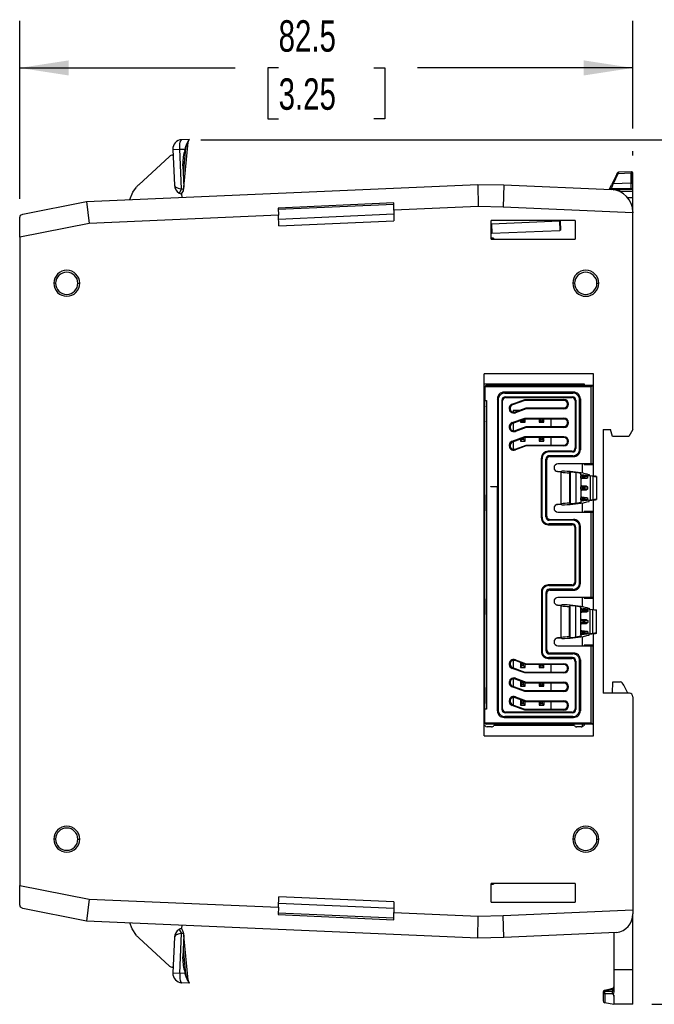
# Model space of a CAD drawing. Header units: millimetres. Extents: x 0 to 1397, y 0 to 1080.
# Tile 13 of 23: x 836 to 1050, y 194 to 525. Entities that reach past the tile are written whole.
import ezdxf

# ---------------------------------------------------------------- set-up
doc = ezdxf.new("R2010")
doc.units = ezdxf.units.MM
doc.header["$LTSCALE"] = 5
doc.layers.add('DIMENSIONS', color=140, linetype='Continuous', lineweight=25)
doc.styles.add('SLDTEXTSTYLE0', font='TXT', dxfattribs={"width": 0.7})
doc.dimstyles.new('SLDDIMSTYLE0', dxfattribs={"dimtxt": 10.790039, "dimasz": 16.51, "dimexe": 0, "dimexo": 0.0625, "dimgap": 2.69751, "dimtad": 0, "dimtih": 1, "dimtoh": 1, "dimdec": 1, "dimlfac": 0.4, "dimrnd": 1e-09, "dimzin": 12, "dimdsep": 46, "dimtxsty": 'SLDTEXTSTYLE0', "dimsah": 1, "dimcen": 0.09, "dimadec": 0, "dimazin": 3, "dimtfac": 1, "dimtdec": 1, "dimtofl": 0, "dimtmove": 0, "dimatfit": 3, "dimfxl": 0, "dimfrac": 2, "dimtolj": 1, "dimtzin": 12, "dimarcsym": 0})

# ---------------------------------------------------------------- blocks, each defined once
blk = doc.blocks.new('_D_3')
at = {"layer": 'DIMENSIONS'}
for p, q in [((897.05, 484.86), (1127.97, 484.86)), ((1112.1, 484.86), (1112.1, 358.86)), ((1096.07, 339.29), (1092.44, 339.29)), ((1092.44, 339.29), (1092.44, 322.14)), ((1128.13, 339.29), (1131.75, 339.29)), ((1131.75, 339.29), (1131.75, 322.14)), ((1092.44, 322.14), (1096.07, 322.14)), ((1131.75, 322.14), (1128.13, 322.14)), ((1112.1, 193.72), (1112.1, 319.73)), ((1048.84, 193.72), (1127.97, 193.72))]:
    blk.add_line(p, q, dxfattribs=at)
for points in [[(1112.1, 484.86), (1109.56, 468.35), (1114.64, 468.35)], [(1112.1, 193.72), (1114.64, 210.23), (1109.56, 210.23)]]:
    blk.add_solid(points, dxfattribs=at)
at = {"layer": 'DIMENSIONS', "char_height": 10.583, "attachment_point": 1, "style": 'SLDTEXTSTYLE0'}
for s, insert in [('116.5', (1091.58, 355.35)), ('4.58', (1096.07, 335.78))]:
    blk.add_mtext(s, dxfattribs=dict(at, insert=insert))
blk = doc.blocks.new('_D_4')
at = {"layer": 'DIMENSIONS'}
for p, q in [((836.12, 464.96), (836.12, 524.9)), ((1042.49, 488.67), (1042.49, 524.9)), ((836.12, 509.03), (908.66, 509.03)), ((923.27, 509.03), (919.65, 509.03)), ((919.65, 509.03), (919.65, 491.88)), ((955.34, 509.03), (958.96, 509.03)), ((958.96, 509.03), (958.96, 491.88)), ((1042.49, 509.03), (969.96, 509.03)), ((919.65, 491.88), (923.27, 491.88)), ((958.96, 491.88), (955.34, 491.88)), ((1042.49, 479.5), (1042.49, 481.05))]:
    blk.add_line(p, q, dxfattribs=at)
for points in [[(836.12, 509.03), (852.63, 506.49), (852.63, 511.57)], [(1042.49, 509.03), (1025.98, 511.57), (1025.98, 506.49)]]:
    blk.add_solid(points, dxfattribs=at)
at = {"layer": 'DIMENSIONS', "char_height": 10.583, "attachment_point": 1, "style": 'SLDTEXTSTYLE0'}
for s, insert in [('82.5', (923.27, 525.08)), ('3.25', (923.27, 505.52))]:
    blk.add_mtext(s, dxfattribs=dict(at, insert=insert))

msp = doc.modelspace()

# ---------------------------------------------------------------- linework, layer by layer
for p, q in [((893.16, 484.97), (890.7, 484.86)), ((892.21, 482.65), (893.15, 484.94)), ((893.15, 484.94), (893.19, 484.79)), ((893.19, 484.79), (893.18, 484.97)), ((887.67, 481.55), (889.99, 481.65)), ((887.67, 481.55), (888.19, 469.52)), ((889.99, 481.65), (891.69, 481.72)), ((890.57, 468.29), (889.99, 481.65)), ((891.94, 481.97), (891.15, 473.53)), ((891.35, 468.89), (892.77, 484.01)), ((891.69, 481.72), (891.7, 481.27)), ((891.7, 481.27), (892.18, 482.59)), ((892.21, 482.65), (892.18, 482.59)), ((892.19, 483.07), (892.21, 482.65)), ((876.18, 469.7), (886.57, 479.22)), ((887.57, 479.64), (887.75, 479.64)), ((891.04, 476.1), (891.35, 468.83)), ((1037.06, 473.22), (1035.41, 469.83)), ((1037.49, 473.39), (1035.84, 470)), ((1036.73, 472.54), (1036.17, 471.38)), ((1037.06, 473.22), (1037.25, 473.61)), ((1041.97, 473.54), (1037.49, 473.39)), ((1041.97, 474.08), (1037.68, 473.89)), ((1041.97, 474.08), (1041.97, 473.54)), ((1041.97, 470.21), (1041.97, 473.54)), ((1041.99, 473.54), (1041.99, 470.21)), ((1042.49, 473.15), (1042.49, 473.58)), ((1042.49, 469.82), (1042.49, 473.15)), ((858.6, 464.07), (990.29, 469.82)), ((890.57, 468.29), (889.78, 466.91)), ((990.29, 469.82), (999.11, 469.63)), ((990.29, 469.82), (990.38, 462.38)), ((999.11, 469.63), (998.87, 462.19)), ((999.11, 469.63), (1035.32, 468.05)), ((1034.55, 468.08), (1034.76, 468.5)), ((1034.76, 468.5), (1035.41, 469.83)), ((1035.08, 468.06), (1035.19, 468.28)), ((1041.97, 468.28), (1035.19, 468.28)), ((1041.97, 470.21), (1035.84, 470)), ((1035.84, 468.01), (1038.11, 468.05)), ((1038.11, 468.05), (1042.49, 468.12)), ((1038.12, 467.42), (1042.49, 467.5)), ((1041.97, 468.28), (1041.97, 470.21)), ((1041.97, 468.11), (1041.97, 468.28)), ((1041.99, 468.28), (1041.97, 468.28)), ((1041.99, 468.28), (1041.99, 468.11)), ((1042.49, 468.28), (1041.99, 468.28)), ((1042.49, 468.12), (1042.49, 468.28)), ((1042.49, 465.43), (1042.49, 467.5)), ((890.6, 466.64), (890.61, 466.58)), ((890.61, 466.52), (890.65, 465.47)), ((1038.12, 467.42), (1038.01, 467.42)), ((1038.12, 467.42), (1038.12, 467.37)), ((1040.7, 465.42), (1042.49, 465.43)), ((1042.49, 462.49), (1042.49, 465.43)), ((837.13, 459.83), (858.6, 464.07)), ((858.6, 464.07), (859.48, 456.66)), ((962.07, 463.55), (923.06, 461.85)), ((923.06, 461.85), (923.17, 459.44)), ((962.07, 463.03), (923.09, 461.32)), ((962.07, 461.14), (962.07, 463.55)), ((990.38, 462.38), (962.07, 461.14)), ((962.07, 461.14), (962.07, 457.5)), ((998.87, 462.19), (990.38, 462.38)), ((1042.49, 460.29), (998.87, 462.19)), ((1042.49, 462.49), (1042.24, 462.49)), ((1042.49, 460.55), (1042.49, 462.49)), ((836.12, 452.05), (836.12, 458.61)), ((923.17, 459.44), (859.48, 456.66)), ((923.33, 455.81), (923.17, 459.44)), ((923.22, 458.15), (962.07, 459.85)), ((994.83, 451.38), (994.83, 457.63)), ((1023.12, 457.63), (994.83, 457.63)), ((1023.12, 457.63), (1023.12, 451.38)), ((1042.49, 460.55), (1042.49, 460.29)), ((1042.49, 387.29), (1042.49, 460.29)), ((859.48, 456.66), (836.12, 452.05)), ((923.33, 455.81), (962.07, 457.5)), ((994.83, 456.51), (994.92, 456.52)), ((994.92, 456.52), (1017.75, 457.51)), ((994.92, 456.52), (995.06, 453.34)), ((995.06, 453.34), (1017.89, 454.34)), ((1017.75, 457.51), (1018.03, 457.52)), ((1017.75, 457.51), (1017.89, 454.34)), ((1017.89, 454.34), (1018.16, 454.35)), ((1018.03, 457.52), (1018.16, 454.35)), ((836.12, 452.05), (836.12, 233.78)), ((994.83, 453.33), (995.06, 453.34)), ((995.62, 451.71), (994.83, 451.7)), ((994.83, 451.38), (1023.12, 451.38)), ((848.22, 436.52), (847.6, 436.52)), ((855.71, 436.52), (856.33, 436.52)), ((1022.89, 436.52), (1022.27, 436.52)), ((1030.39, 436.52), (1031.02, 436.52)), ((1029.23, 406.04), (992.49, 406.04)), ((992.49, 284.17), (992.49, 406.04)), ((1029.23, 371.63), (1029.23, 406.04)), ((992.49, 402.61), (1026.1, 402.61)), ((992.72, 401.55), (992.72, 397.05)), ((1028.5, 401.68), (992.73, 401.68)), ((993.34, 402.18), (1029, 402.18)), ((1026.1, 402.61), (1026.1, 402.18)), ((1029, 402.18), (1028.5, 401.68)), ((1028.5, 375.71), (1028.5, 401.68)), ((1029, 402.18), (1029, 375.71)), ((1022.56, 399.83), (999.16, 399.83)), ((999.16, 399.83), (999.45, 399.54)), ((999.45, 399.54), (1022.27, 399.54)), ((999.57, 398.29), (999.8, 398.05)), ((999.57, 398.29), (1022.15, 398.29)), ((999.8, 398.05), (1021.92, 398.05)), ((1021.92, 398.05), (1022.15, 398.29)), ((1022.27, 399.54), (1022.56, 399.83)), ((992.49, 395.19), (992.72, 395.19)), ((992.72, 394.88), (992.49, 394.88)), ((992.72, 397.05), (993.22, 397.05)), ((992.72, 293.11), (992.72, 397.05)), ((992.72, 395.19), (992.72, 394.88)), ((992.72, 390.13), (992.72, 394.88)), ((993.22, 397.05), (993.22, 293.11)), ((996.89, 397.56), (996.89, 368.03)), ((997.19, 397.27), (996.89, 397.56)), ((997.19, 397.27), (997.19, 368.03)), ((998.67, 396.92), (998.44, 397.15)), ((998.44, 397.15), (998.44, 293.01)), ((998.67, 293.24), (998.67, 396.92)), ((1001.88, 395.84), (1006.08, 397.37)), ((1001.88, 395.84), (1001.99, 395.54)), ((1006.14, 397.05), (1001.99, 395.54)), ((1002.85, 393.19), (1006.58, 394.55)), ((1006.08, 397.37), (1019.3, 397.37)), ((1006.14, 397.05), (1006.08, 397.37)), ((1019.3, 397.05), (1006.14, 397.05)), ((1006.58, 394.55), (1019.3, 394.55)), ((1006.63, 394.24), (1006.58, 394.55)), ((1019.3, 397.05), (1019.3, 397.37)), ((1019.3, 394.55), (1019.3, 394.24)), ((1020.86, 395.8), (1020.55, 395.8)), ((1023.28, 397.15), (1023.05, 396.92)), ((1023.05, 396.92), (1023.05, 381.07)), ((1023.28, 397.15), (1023.28, 380.84)), ((1024.82, 397.56), (1024.53, 397.27)), ((1024.53, 380.72), (1024.53, 397.27)), ((1024.82, 397.56), (1024.82, 380.43)), ((1002.25, 393.72), (1002.25, 393.13)), ((1004.28, 393.72), (1002.25, 393.72)), ((1002.95, 392.9), (1002.85, 393.19)), ((1006.63, 394.24), (1002.95, 392.9)), ((1019.3, 394.24), (1006.63, 394.24)), ((992.49, 390.13), (992.72, 390.13)), ((992.72, 389.82), (992.49, 389.82)), ((992.72, 390.13), (992.72, 389.82)), ((1001.88, 389.59), (1006.08, 391.12)), ((1001.88, 389.59), (1001.99, 389.29)), ((1006.14, 390.8), (1001.99, 389.29)), ((1002.25, 389.39), (1002.25, 386.88)), ((1002.85, 386.94), (1006.58, 388.3)), ((1006.63, 387.99), (1002.95, 386.65)), ((1004.63, 390.25), (1004.63, 389.74)), ((1005.13, 390.24), (1004.63, 389.74)), ((1004.63, 389.74), (1006.23, 389.74)), ((1005.13, 390.44), (1005.13, 390.24)), ((1005.13, 390.24), (1005.73, 390.24)), ((1005.73, 390.65), (1005.73, 390.24)), ((1005.73, 390.24), (1006.23, 389.74)), ((1006.08, 391.12), (1019.3, 391.12)), ((1006.08, 391.12), (1006.14, 390.8)), ((1019.3, 390.8), (1006.14, 390.8)), ((1006.23, 389.74), (1006.23, 390.8)), ((1006.58, 388.3), (1019.3, 388.3)), ((1006.58, 388.3), (1006.63, 387.99)), ((1019.3, 387.99), (1006.63, 387.99)), ((1010.98, 390.8), (1010.98, 389.74)), ((1010.98, 389.74), (1011.48, 390.24)), ((1010.98, 389.74), (1012.58, 389.74)), ((1011.48, 390.24), (1011.48, 390.8)), ((1011.48, 390.24), (1012.08, 390.24)), ((1012.08, 390.24), (1012.08, 390.8)), ((1012.08, 390.24), (1012.58, 389.74)), ((1012.58, 389.74), (1012.58, 390.8)), ((1014.95, 388.3), (1014.95, 390.8)), ((1019.3, 390.8), (1019.3, 391.12)), ((1019.3, 388.3), (1019.3, 387.99)), ((1020.86, 389.55), (1020.55, 389.55)), ((1001.88, 383.34), (1006.08, 384.87)), ((1002.95, 386.65), (1002.85, 386.94)), ((1006.08, 384.87), (1019.3, 384.87)), ((1006.14, 384.55), (1006.08, 384.87)), ((1019.3, 384.55), (1019.3, 384.87)), ((1032.49, 387.29), (1035, 387.29)), ((1032.49, 387.29), (1032.49, 298.54)), ((1035.63, 384.93), (1035, 387.29)), ((1041.09, 384.93), (1035.63, 384.93)), ((1042.49, 387.29), (1041.09, 384.93)), ((1001.88, 383.34), (1001.99, 383.04)), ((1006.14, 384.55), (1001.99, 383.04)), ((1002.25, 383.14), (1002.25, 380.63)), ((1002.85, 380.69), (1006.58, 382.05)), ((1006.63, 381.74), (1002.95, 380.4)), ((1004.63, 384), (1004.63, 383.39)), ((1004.63, 383.39), (1005.13, 383.89)), ((1004.63, 383.39), (1006.23, 383.39)), ((1005.13, 383.89), (1005.13, 384.19)), ((1005.73, 383.89), (1005.13, 383.89)), ((1005.73, 383.89), (1005.73, 384.4)), ((1006.23, 383.39), (1005.73, 383.89)), ((1019.3, 384.55), (1006.14, 384.55)), ((1006.23, 383.39), (1006.23, 384.55)), ((1006.63, 381.74), (1006.58, 382.05)), ((1006.58, 382.05), (1019.3, 382.05)), ((1019.3, 381.74), (1006.63, 381.74)), ((1010.98, 384.55), (1010.98, 383.39)), ((1010.98, 383.39), (1011.48, 383.89)), ((1010.98, 383.39), (1012.58, 383.39)), ((1011.42, 384.55), (1011.48, 384.49)), ((1011.48, 383.89), (1011.48, 384.49)), ((1011.48, 384.49), (1012.08, 384.49)), ((1011.48, 383.89), (1012.08, 383.89)), ((1012.08, 384.49), (1012.14, 384.55)), ((1012.08, 383.89), (1012.08, 384.49)), ((1012.08, 383.89), (1012.58, 383.39)), ((1012.58, 383.39), (1012.58, 384.55)), ((1014.95, 382.05), (1014.95, 384.55)), ((1019.3, 382.05), (1019.3, 381.74)), ((1020.86, 383.3), (1020.55, 383.3)), ((1002.95, 380.4), (1002.85, 380.69)), ((1013.99, 379.94), (1014.23, 379.71)), ((1021.92, 379.94), (1013.99, 379.94)), ((1022.15, 379.71), (1014.23, 379.71)), ((1014.34, 378.46), (1014.63, 378.17)), ((1022.27, 378.46), (1014.34, 378.46)), ((1014.63, 378.17), (1022.56, 378.17)), ((1022.15, 379.71), (1021.92, 379.94)), ((1022.56, 378.17), (1022.27, 378.46)), ((1023.05, 381.07), (1023.28, 380.84)), ((1024.53, 380.72), (1024.82, 380.43)), ((1011.73, 357.49), (1011.73, 377.67)), ((1011.96, 377.44), (1011.73, 377.67)), ((1011.96, 357.72), (1011.96, 377.44)), ((1013.5, 377.03), (1013.21, 377.32)), ((1013.21, 357.84), (1013.21, 377.32)), ((1013.5, 358.13), (1013.5, 377.03)), ((1028.5, 375.71), (1017.26, 375.71)), ((1025.59, 372.58), (1025.59, 375.71)), ((1026.1, 375.71), (1026.1, 375.51)), ((1026.1, 375.51), (1029.23, 375.51)), ((1029, 375.71), (1028.5, 375.71)), ((1016.83, 373.18), (1016.83, 373.2)), ((1017.15, 373.15), (1016.83, 373.18)), ((1016.83, 373.18), (1016.83, 373.17)), ((1017.15, 373.1), (1017.15, 373.15)), ((1017.15, 373.1), (1017.15, 373.05)), ((1018.38, 372.92), (1017.15, 373.05)), ((1018.38, 362.25), (1018.38, 372.92)), ((1018.46, 373.1), (1018.63, 373.27)), ((1021.11, 372.71), (1021.12, 372.71)), ((1021.39, 372.96), (1021.12, 372.72)), ((1021.12, 372.72), (1021.12, 362.45)), ((1021.12, 372.71), (1021.12, 362.45)), ((1021.39, 372.96), (1021.39, 362.21)), ((1025, 372.43), (1023.3, 372.77)), ((1023.3, 372.77), (1023.3, 362.39)), ((1025, 372.06), (1025, 372.43)), ((1028.16, 371.65), (1025, 372.06)), ((1025, 372.06), (1025, 371.64)), ((1025, 371.63), (1025, 371.64)), ((1025, 370.91), (1025, 371.63)), ((1026.84, 371.8), (1025.31, 371.93)), ((1025.83, 372.54), (1027.04, 372.3)), ((1026.25, 371.49), (1026.25, 371.8)), ((1026.25, 371.8), (1026.84, 371.8)), ((1027.3, 371.49), (1026.25, 371.49)), ((1026.25, 371.49), (1026.25, 371.05)), ((1027.3, 371.05), (1027.3, 371.49)), ((1027.74, 372.09), (1027.78, 371.82)), ((1027.78, 371.82), (1029.62, 371.58)), ((1029, 371.56), (1028.16, 371.65)), ((1028.16, 371.65), (1028.16, 363.52)), ((1029, 371.56), (1029, 363.61)), ((1030.25, 371.47), (1030.25, 363.7)), ((994.72, 368.03), (996.89, 368.03)), ((994.72, 368.02), (994.72, 368.03)), ((996.89, 368.02), (994.72, 368.02)), ((996.89, 368.03), (997.19, 368.03)), ((996.89, 292.6), (996.89, 368.02)), ((996.89, 368.02), (997.19, 368.02)), ((997.19, 368.03), (997.19, 368.02)), ((997.19, 368.02), (997.19, 292.89)), ((1025, 370.9), (1025, 370.91)), ((1025, 370.9), (1025, 368.02)), ((1025.31, 370.61), (1025.21, 370.62)), ((1026.84, 370.74), (1025.31, 370.61)), ((1026.84, 368.17), (1025.31, 368.3)), ((1026.25, 371.05), (1027.3, 371.05)), ((1026.25, 371.05), (1026.25, 370.74)), ((1026.84, 370.74), (1026.25, 370.74)), ((1026.25, 367.86), (1026.25, 368.17)), ((1026.25, 368.17), (1026.84, 368.17)), ((992.49, 365.23), (992.72, 365.23)), ((992.72, 364.92), (992.49, 364.92)), ((992.72, 365.23), (992.72, 364.92)), ((992.72, 364.92), (992.72, 360.17)), ((1025, 368), (1025, 368.02)), ((1025, 367.16), (1025, 368)), ((1025, 367.15), (1025, 367.16)), ((1025, 367.15), (1025, 364.27)), ((1025.31, 366.86), (1025.21, 366.87)), ((1025.31, 366.86), (1026.84, 366.99)), ((1027.3, 367.86), (1026.25, 367.86)), ((1026.25, 367.86), (1026.25, 367.3)), ((1026.25, 367.3), (1027.3, 367.3)), ((1026.25, 367.3), (1026.25, 366.99)), ((1026.84, 366.99), (1026.25, 366.99)), ((1027.3, 367.3), (1027.3, 367.86)), ((1016.83, 361.98), (1017.15, 362.02)), ((1016.83, 361.99), (1016.83, 361.98)), ((1016.83, 361.98), (1016.83, 361.97)), ((1017.15, 362.11), (1018.38, 362.25)), ((1017.15, 362.11), (1017.15, 362.06)), ((1017.15, 362.02), (1017.15, 362.06)), ((1018.46, 362.06), (1018.63, 361.89)), ((1021.12, 362.45), (1021.11, 362.45)), ((1021.39, 362.21), (1021.12, 362.45)), ((1025, 362.73), (1023.3, 362.39)), ((1025, 364.25), (1025, 364.27)), ((1025, 363.56), (1025, 364.25)), ((1025, 363.55), (1025, 363.56)), ((1025, 363.55), (1025, 363.1)), ((1028.16, 363.52), (1025, 363.1)), ((1025, 363.1), (1025, 362.73)), ((1025.31, 363.26), (1025.21, 363.27)), ((1025.31, 364.55), (1026.84, 364.42)), ((1026.84, 363.4), (1025.31, 363.26)), ((1025.59, 359.46), (1025.59, 362.59)), ((1025.83, 362.63), (1027.04, 362.87)), ((1026.25, 364.11), (1026.25, 364.42)), ((1026.25, 364.42), (1026.84, 364.42)), ((1026.25, 364.11), (1026.25, 363.71)), ((1027.3, 364.11), (1026.25, 364.11)), ((1026.25, 363.71), (1027.3, 363.71)), ((1026.25, 363.71), (1026.25, 363.4)), ((1026.84, 363.4), (1026.25, 363.4)), ((1027.3, 363.71), (1027.3, 364.11)), ((1027.74, 363.07), (1027.78, 363.35)), ((1027.78, 363.35), (1029.62, 363.59)), ((1029, 363.61), (1028.16, 363.52)), ((1029.23, 326.63), (1029.23, 363.54)), ((992.49, 360.17), (992.72, 360.17)), ((992.72, 359.86), (992.49, 359.86)), ((992.72, 360.17), (992.72, 359.86)), ((1013.21, 357.84), (1013.5, 358.13)), ((1017.26, 359.46), (1028.5, 359.46)), ((1026.1, 359.71), (1026.1, 359.46)), ((1029.23, 359.71), (1026.1, 359.71)), ((1028.5, 330.71), (1028.5, 359.46)), ((1028.5, 359.46), (1029, 359.46)), ((1029, 359.46), (1029, 330.71)), ((1011.73, 357.49), (1011.96, 357.72)), ((1014.23, 355.46), (1013.99, 355.22)), ((1013.99, 355.22), (1021.92, 355.22)), ((1022.15, 355.46), (1014.23, 355.46)), ((1014.63, 357), (1014.34, 356.71)), ((1022.27, 356.71), (1014.34, 356.71)), ((1014.63, 357), (1022.56, 357)), ((1021.92, 355.22), (1022.15, 355.46)), ((1022.27, 356.71), (1022.56, 357)), ((1023.28, 354.32), (1023.05, 354.09)), ((1023.05, 336.07), (1023.05, 354.09)), ((1023.28, 335.84), (1023.28, 354.32)), ((1024.82, 354.73), (1024.53, 354.44)), ((1024.53, 335.72), (1024.53, 354.44)), ((1024.82, 335.43), (1024.82, 354.73)), ((1013.99, 334.94), (1014.23, 334.71)), ((1021.92, 334.94), (1013.99, 334.94)), ((1022.15, 334.71), (1021.92, 334.94)), ((1023.05, 336.07), (1023.28, 335.84)), ((1024.53, 335.72), (1024.82, 335.43)), ((1011.73, 332.67), (1011.73, 312.49)), ((1011.96, 332.44), (1011.73, 332.67)), ((1011.96, 332.44), (1011.96, 312.72)), ((1013.5, 332.03), (1013.21, 332.32)), ((1013.21, 332.32), (1013.21, 312.84)), ((1013.5, 313.13), (1013.5, 332.03)), ((1014.23, 334.71), (1022.15, 334.71)), ((1014.34, 333.46), (1014.63, 333.17)), ((1022.27, 333.46), (1014.34, 333.46)), ((1014.63, 333.17), (1022.56, 333.17)), ((1022.56, 333.17), (1022.27, 333.46)), ((992.49, 330.31), (992.72, 330.31)), ((992.72, 329.99), (992.49, 329.99)), ((992.72, 330.31), (992.72, 329.99)), ((992.72, 329.99), (992.72, 325.24)), ((1028.5, 330.71), (1017.26, 330.71)), ((1018.46, 328.1), (1018.63, 328.27)), ((1025.59, 327.58), (1025.59, 330.71)), ((1026.1, 330.71), (1026.1, 330.51)), ((1026.1, 330.51), (1029.23, 330.51)), ((1029, 330.71), (1028.5, 330.71)), ((992.49, 325.24), (992.72, 325.24)), ((992.72, 324.93), (992.49, 324.93)), ((992.72, 325.24), (992.72, 324.93)), ((1016.83, 328.18), (1016.83, 328.2)), ((1017.15, 328.15), (1016.83, 328.18)), ((1016.83, 328.17), (1016.83, 328.18)), ((1017.15, 328.1), (1017.15, 328.15)), ((1017.15, 328.1), (1017.15, 328.05)), ((1018.38, 327.92), (1017.15, 328.05)), ((1018.38, 317.25), (1018.38, 327.92)), ((1021.11, 327.71), (1021.12, 327.71)), ((1021.39, 327.96), (1021.12, 327.72)), ((1021.12, 317.45), (1021.12, 327.72)), ((1021.12, 327.71), (1021.12, 317.45)), ((1021.39, 317.21), (1021.39, 327.96)), ((1025, 327.43), (1023.3, 327.77)), ((1023.3, 317.39), (1023.3, 327.77)), ((1025, 327.06), (1025, 327.43)), ((1028.16, 326.65), (1025, 327.06)), ((1025, 326.54), (1025, 327.06)), ((1025, 326.53), (1025, 326.54)), ((1025, 325.91), (1025, 326.53)), ((1025, 325.9), (1025, 325.91)), ((1025, 323.02), (1025, 325.9)), ((1025.31, 325.61), (1025.21, 325.62)), ((1025.31, 326.83), (1026.84, 326.7)), ((1026.84, 325.74), (1025.31, 325.61)), ((1025.83, 327.54), (1027.04, 327.3)), ((1026.25, 326.39), (1026.25, 326.7)), ((1026.25, 326.7), (1026.84, 326.7)), ((1027.3, 326.39), (1026.25, 326.39)), ((1026.25, 326.39), (1026.25, 326.05)), ((1026.25, 326.05), (1027.3, 326.05)), ((1026.25, 326.05), (1026.25, 325.74)), ((1026.84, 325.74), (1026.25, 325.74)), ((1027.3, 326.39), (1027.3, 326.05)), ((1027.74, 327.09), (1027.78, 326.82)), ((1027.78, 326.82), (1029.62, 326.58)), ((1029, 326.56), (1028.16, 326.65)), ((1028.16, 318.52), (1028.16, 326.65)), ((1029, 318.61), (1029, 326.56)), ((1030.25, 318.59), (1030.25, 326.58)), ((1025, 323), (1025, 323.02)), ((1025, 322.16), (1025, 323)), ((1025, 322.15), (1025, 322.16)), ((1025, 319.27), (1025, 322.15)), ((1025.31, 321.86), (1025.21, 321.87)), ((1026.84, 323.17), (1025.31, 323.3)), ((1025.31, 321.86), (1026.84, 321.99)), ((1026.25, 322.86), (1026.25, 323.17)), ((1026.25, 323.17), (1026.84, 323.17)), ((1026.25, 322.86), (1026.25, 322.3)), ((1027.3, 322.86), (1026.25, 322.86)), ((1026.25, 322.3), (1026.25, 321.99)), ((1026.25, 322.3), (1027.3, 322.3)), ((1026.84, 321.99), (1026.25, 321.99)), ((1027.3, 322.86), (1027.3, 322.3)), ((1025, 319.25), (1025, 319.27)), ((1025, 318.6), (1025, 319.25)), ((1025, 318.59), (1025, 318.6)), ((1025, 318.1), (1025, 318.59)), ((1028.16, 318.52), (1025, 318.1)), ((1025.31, 318.3), (1025.21, 318.31)), ((1025.31, 319.55), (1026.84, 319.42)), ((1025.31, 318.3), (1026.84, 318.43)), ((1026.25, 319.11), (1026.25, 319.42)), ((1026.25, 319.42), (1026.84, 319.42)), ((1027.3, 319.11), (1026.25, 319.11)), ((1026.25, 319.11), (1026.25, 318.74)), ((1026.25, 318.74), (1027.3, 318.74)), ((1026.25, 318.74), (1026.25, 318.43)), ((1026.84, 318.43), (1026.25, 318.43)), ((1027.3, 319.11), (1027.3, 318.74)), ((1027.74, 318.07), (1027.78, 318.35)), ((1027.78, 318.35), (1029.62, 318.59)), ((1029, 318.61), (1028.16, 318.52)), ((1029.23, 284.17), (1029.23, 318.54)), ((1017.15, 317.02), (1016.83, 316.98)), ((1016.83, 316.98), (1016.83, 316.99)), ((1016.83, 316.98), (1016.83, 316.97)), ((1018.38, 317.25), (1017.15, 317.11)), ((1017.15, 317.11), (1017.15, 317.06)), ((1017.15, 317.02), (1017.15, 317.06)), ((1018.46, 317.06), (1018.63, 316.89)), ((1021.12, 317.45), (1021.11, 317.45)), ((1021.39, 317.21), (1021.12, 317.45)), ((1025, 317.73), (1023.3, 317.39)), ((1025, 318.1), (1025, 317.73)), ((1025.59, 314.46), (1025.59, 317.59)), ((1025.83, 317.63), (1027.04, 317.87)), ((1011.73, 312.49), (1011.96, 312.72)), ((1013.21, 312.84), (1013.5, 313.13)), ((1014.63, 312), (1014.34, 311.71)), ((1014.34, 311.71), (1022.27, 311.71)), ((1022.56, 312), (1014.63, 312)), ((1017.26, 314.46), (1028.5, 314.46)), ((1022.27, 311.71), (1022.56, 312)), ((1026.1, 314.71), (1026.1, 314.46)), ((1029.23, 314.71), (1026.1, 314.71)), ((1028.5, 314.46), (1029, 314.46)), ((1028.5, 288.54), (1028.5, 314.46)), ((1029, 314.46), (1029, 288.04)), ((1002.25, 309.53), (1002.25, 307.03)), ((1002.95, 309.76), (1002.85, 309.47)), ((1006.58, 308.11), (1002.85, 309.47)), ((1002.95, 309.76), (1006.63, 308.42)), ((1004.71, 308.79), (1004.63, 308.79)), ((1005.13, 308.29), (1004.63, 308.79)), ((1004.63, 308.79), (1004.63, 307.19)), ((1005.73, 308.29), (1005.82, 308.39)), ((1006.63, 308.42), (1006.58, 308.11)), ((1006.63, 308.42), (1019.3, 308.42)), ((1014.23, 310.46), (1013.99, 310.22)), ((1013.99, 310.22), (1021.92, 310.22)), ((1022.15, 310.46), (1014.23, 310.46)), ((1019.3, 308.11), (1019.3, 308.42)), ((1021.92, 310.22), (1022.15, 310.46)), ((1023.28, 309.32), (1023.05, 309.09)), ((1023.05, 309.09), (1023.05, 293.24)), ((1023.28, 309.32), (1023.28, 293.01)), ((1024.82, 309.73), (1024.53, 309.44)), ((1024.53, 292.89), (1024.53, 309.44)), ((1024.82, 309.73), (1024.82, 292.6)), ((1001.88, 306.83), (1001.99, 307.12)), ((1006.08, 305.3), (1001.88, 306.83)), ((1001.99, 307.12), (1006.14, 305.61)), ((1004.63, 307.19), (1005.13, 307.69)), ((1004.63, 307.19), (1006.23, 307.19)), ((1005.73, 308.29), (1005.13, 308.29)), ((1005.13, 307.69), (1005.13, 308.29)), ((1005.73, 307.69), (1005.13, 307.69)), ((1005.73, 307.69), (1005.73, 308.29)), ((1006.23, 307.19), (1005.73, 307.69)), ((1006.14, 305.61), (1006.08, 305.3)), ((1019.3, 305.3), (1006.08, 305.3)), ((1006.14, 305.61), (1019.3, 305.61)), ((1006.23, 307.19), (1006.23, 308.24)), ((1019.3, 308.11), (1006.58, 308.11)), ((1010.98, 308.11), (1010.98, 307.19)), ((1010.98, 307.19), (1011.48, 307.69)), ((1010.98, 307.19), (1012.58, 307.19)), ((1011.48, 307.69), (1011.48, 308.11)), ((1011.48, 307.69), (1012.08, 307.69)), ((1012.08, 307.69), (1012.08, 308.11)), ((1012.08, 307.69), (1012.58, 307.19)), ((1012.58, 307.19), (1012.58, 308.11)), ((1014.95, 305.61), (1014.95, 308.11)), ((1019.3, 305.61), (1019.3, 305.3)), ((1020.86, 306.86), (1020.55, 306.86)), ((1002.25, 303.28), (1002.25, 300.78)), ((1002.95, 303.51), (1002.85, 303.22)), ((1006.58, 301.86), (1002.85, 303.22)), ((1002.95, 303.51), (1006.63, 302.17)), ((1004.99, 302.44), (1004.63, 302.44)), ((1005.13, 301.94), (1004.63, 302.44)), ((1004.63, 302.44), (1004.63, 300.84)), ((1005.73, 301.94), (1005.13, 301.94)), ((1005.13, 301.34), (1005.13, 301.94)), ((1005.73, 301.94), (1005.9, 302.11)), ((1005.73, 301.34), (1005.73, 301.94)), ((1006.23, 300.84), (1006.23, 301.99)), ((1006.58, 301.86), (1006.63, 302.17)), ((1019.3, 301.86), (1006.58, 301.86)), ((1006.63, 302.17), (1019.3, 302.17)), ((1010.98, 301.86), (1010.98, 300.84)), ((1011.48, 301.34), (1011.48, 301.86)), ((1012.08, 301.34), (1012.08, 301.86)), ((1012.58, 300.84), (1012.58, 301.86)), ((1014.95, 299.36), (1014.95, 301.86)), ((1019.3, 301.86), (1019.3, 302.17)), ((1035.62, 298.54), (1035.78, 302.29)), ((1035.78, 302.29), (1038.39, 302.29)), ((992.49, 300.35), (992.72, 300.35)), ((992.72, 300.03), (992.49, 300.03)), ((992.72, 300.35), (992.72, 300.03)), ((992.72, 300.03), (992.72, 295.28)), ((1001.88, 300.58), (1001.99, 300.87)), ((1006.08, 299.05), (1001.88, 300.58)), ((1001.99, 300.87), (1006.14, 299.36)), ((1004.63, 300.84), (1005.13, 301.34)), ((1004.63, 300.84), (1006.23, 300.84)), ((1005.73, 301.34), (1005.13, 301.34)), ((1006.23, 300.84), (1005.73, 301.34)), ((1006.08, 299.05), (1006.14, 299.36)), ((1019.3, 299.05), (1006.08, 299.05)), ((1006.14, 299.36), (1019.3, 299.36)), ((1010.98, 300.84), (1011.48, 301.34)), ((1010.98, 300.84), (1012.58, 300.84)), ((1011.48, 301.34), (1012.08, 301.34)), ((1012.08, 301.34), (1012.58, 300.84)), ((1019.3, 299.36), (1019.3, 299.05)), ((1020.86, 300.61), (1020.55, 300.61)), ((1041.34, 298.54), (1032.49, 298.54)), ((992.49, 295.28), (992.72, 295.28)), ((992.72, 295.28), (992.72, 294.97)), ((1002.25, 297.03), (1002.25, 294.53)), ((1002.85, 296.97), (1002.95, 297.26)), ((1006.58, 295.61), (1002.85, 296.97)), ((1002.95, 297.26), (1006.63, 295.92)), ((1005.26, 296.09), (1004.63, 296.09)), ((1004.63, 296.09), (1005.13, 295.59)), ((1004.63, 296.09), (1004.63, 294.49)), ((1005.13, 295.59), (1005.73, 295.59)), ((1005.13, 294.99), (1005.13, 295.59)), ((1005.73, 295.59), (1005.97, 295.83)), ((1005.73, 294.99), (1005.73, 295.59)), ((1006.23, 294.49), (1006.23, 295.74)), ((1006.63, 295.92), (1006.58, 295.61)), ((1019.3, 295.61), (1006.58, 295.61)), ((1006.63, 295.92), (1019.3, 295.92)), ((1010.98, 295.61), (1010.98, 294.49)), ((1011.46, 295.61), (1011.48, 295.59)), ((1011.48, 295.59), (1012.08, 295.59)), ((1011.48, 294.99), (1011.48, 295.59)), ((1012.08, 295.59), (1012.1, 295.61)), ((1012.08, 294.99), (1012.08, 295.59)), ((1012.58, 295.61), (1012.58, 294.49)), ((1014.95, 293.11), (1014.95, 295.61)), ((1019.3, 295.92), (1019.3, 295.61)), ((1042.49, 297.29), (1042.49, 225.54)), ((992.72, 294.97), (992.49, 294.97)), ((992.72, 288.66), (992.72, 293.11)), ((993.22, 293.11), (992.72, 293.11)), ((996.89, 292.6), (997.19, 292.89)), ((998.44, 293.01), (998.67, 293.24)), ((999.8, 292.11), (999.57, 291.88)), ((1022.15, 291.88), (999.57, 291.88)), ((1021.92, 292.11), (999.8, 292.11)), ((1001.99, 294.62), (1001.88, 294.33)), ((1006.08, 292.8), (1001.88, 294.33)), ((1001.99, 294.62), (1006.14, 293.11)), ((1004.63, 294.49), (1005.13, 294.99)), ((1004.63, 294.49), (1006.23, 294.49)), ((1005.13, 294.99), (1005.73, 294.99)), ((1005.73, 294.99), (1006.23, 294.49)), ((1006.14, 293.11), (1006.08, 292.8)), ((1019.3, 292.8), (1006.08, 292.8)), ((1006.14, 293.11), (1019.3, 293.11)), ((1010.98, 294.49), (1011.48, 294.99)), ((1010.98, 294.49), (1012.58, 294.49)), ((1011.48, 294.99), (1012.08, 294.99)), ((1012.58, 294.49), (1012.08, 294.99)), ((1019.3, 292.8), (1019.3, 293.11)), ((1020.86, 294.36), (1020.55, 294.36)), ((1022.15, 291.88), (1021.92, 292.11)), ((1023.05, 293.24), (1023.28, 293.01)), ((1024.53, 292.89), (1024.82, 292.6)), ((992.73, 288.54), (1028.5, 288.54)), ((999.45, 290.63), (999.16, 290.34)), ((999.16, 290.34), (1022.56, 290.34)), ((1022.27, 290.63), (999.45, 290.63)), ((1022.56, 290.34), (1022.27, 290.63)), ((1028.5, 288.54), (1029, 288.04)), ((992.67, 287.61), (992.49, 287.61)), ((1029, 288.04), (993.34, 288.04)), ((994.94, 287.13), (993.44, 287.13)), ((1022.8, 287.61), (995.73, 287.61)), ((1025.09, 287.13), (1023.58, 287.13)), ((1025.59, 287.29), (1025.59, 288.04)), ((1026.1, 287.61), (1025.86, 287.61)), ((1026.1, 288.04), (1026.1, 287.61)), ((992.49, 284.17), (1029.23, 284.17)), ((848.22, 249.32), (847.6, 249.32)), ((855.71, 249.32), (856.33, 249.32)), ((1022.89, 249.32), (1022.27, 249.32)), ((1030.39, 249.32), (1031.02, 249.32)), ((836.12, 227.23), (836.12, 233.78)), ((836.12, 233.78), (859.48, 229.17)), ((994.83, 228.14), (994.83, 234.39)), ((1023.12, 234.39), (994.83, 234.39)), ((994.83, 234.17), (995.62, 234.17)), ((1023.12, 234.39), (1023.12, 228.14)), ((859.48, 229.17), (858.6, 221.76)), ((859.48, 229.17), (923.17, 226.39)), ((923.17, 226.39), (923.33, 229.95)), ((962.07, 228.26), (923.33, 229.95)), ((858.6, 221.76), (837.13, 226)), ((923.17, 226.39), (923.06, 223.92)), ((962.07, 225.98), (923.23, 227.68)), ((962.07, 228.26), (962.07, 224.69)), ((994.83, 228.14), (1023.12, 228.14)), ((998.87, 223.64), (1042.49, 225.54)), ((1042.49, 225.54), (1042.49, 224.15)), ((923.06, 223.92), (962.07, 222.22)), ((923.09, 224.51), (962.07, 222.81)), ((962.07, 224.69), (990.38, 223.45)), ((962.07, 222.22), (962.07, 224.69)), ((990.29, 216.01), (990.38, 223.45)), ((990.38, 223.45), (998.87, 223.64)), ((999.11, 216.21), (998.87, 223.64)), ((1042.49, 205.47), (1042.49, 224.15)), ((990.29, 216.01), (858.6, 221.76)), ((889.78, 218.92), (890.57, 217.54)), ((890.61, 219.25), (890.6, 219.19)), ((890.65, 220.36), (890.61, 219.38)), ((886.57, 206.61), (876.18, 216.13)), ((888.19, 216.31), (887.67, 204.29)), ((889.99, 204.18), (890.57, 217.54)), ((891.35, 217), (891.04, 209.73)), ((892.77, 201.82), (891.35, 216.94)), ((999.11, 216.21), (990.29, 216.01)), ((1036.99, 217.86), (999.11, 216.21)), ((1036.14, 217.82), (1036.14, 205.47)), ((891.15, 212.3), (891.94, 203.86)), ((887.75, 206.19), (887.57, 206.2)), ((887.67, 204.29), (889.99, 204.18)), ((891.69, 204.11), (889.99, 204.18)), ((891.7, 204.56), (891.69, 204.11)), ((891.7, 204.56), (892.18, 203.24)), ((892.18, 203.24), (892.21, 203.18)), ((892.21, 203.18), (892.19, 202.76)), ((892.21, 203.18), (893.15, 200.89)), ((1036.14, 205.47), (1042.49, 205.47)), ((1036.14, 205.47), (1036.14, 197.88)), ((1042.49, 193.72), (1042.49, 205.47)), ((893.16, 200.87), (890.7, 200.97)), ((893.19, 201.04), (893.15, 200.89)), ((893.18, 200.87), (893.19, 201.04)), ((1032.49, 197.8), (1032.49, 197.69)), ((1032.49, 197.69), (1032.49, 194.89)), ((1033.01, 198.24), (1033.01, 198.13)), ((1035.63, 197.21), (1033.01, 197.21)), ((1035.63, 198.11), (1035.63, 198.87)), ((1036.14, 196.45), (1036.14, 193.72)), ((1033.01, 194.28), (1036.14, 193.72)), ((1042.49, 193.72), (1036.14, 193.72))]:
    msp.add_line(p, q)
at = {"flags": 128}
for points in [[(889.99, 481.65), (889.97, 482.32), (889.99, 482.95), (890.04, 483.51), (890.13, 483.98), (890.38, 484.63), (890.54, 484.79), (890.55, 484.8), (890.56, 484.81), (890.59, 484.82), (890.7, 484.86)], [(891.04, 476.1), (891.02, 476.47), (891.02, 476.77)], [(1036.73, 472.54), (1036.83, 472.74), (1036.85, 472.79)], [(1037.68, 473.89), (1037.63, 473.77), (1037.49, 473.39)], [(873.2, 464.71), (874.2, 467.21), (875.41, 468.91)], [(888.19, 469.52), (888.32, 469.17), (888.69, 468.83), (889.4, 468.53), (889.92, 468.4), (890.57, 468.29)], [(891.3, 468.08), (890.88, 468.15), (890.57, 468.29)], [(1042.49, 468.28), (1042.49, 469.23), (1042.49, 469.82)], [(1042.49, 467.5), (1042.49, 467.74), (1042.49, 467.94), (1042.49, 468.07), (1042.49, 468.12)], [(836.12, 458.61), (836.44, 459.45), (837.13, 459.83)], [(1021.12, 372.72), (1021.12, 372.71), (1021.11, 372.71)], [(1023.3, 372.77), (1023.16, 372.8), (1022.9, 372.83), (1022.53, 372.88), (1022.1, 372.93), (1021.72, 372.96), (1021.48, 372.97), (1021.38, 372.97), (1021.39, 372.96)], [(1025.21, 371.92), (1025.27, 371.93), (1025.31, 371.93)], [(1026.84, 371.8), (1027.17, 371.69), (1027.22, 371.64), (1027.27, 371.59), (1027.29, 371.54), (1027.3, 371.49)], [(1027.04, 372.3), (1027.59, 372.16), (1027.74, 372.09)], [(1025.21, 368.3), (1025.27, 368.31), (1025.31, 368.3)], [(1027.3, 371.05), (1027.29, 371), (1027.27, 370.95), (1027.22, 370.9), (1027.17, 370.85), (1026.84, 370.74)], [(1026.84, 368.17), (1027.17, 368.07), (1027.22, 368.02), (1027.27, 367.97), (1027.29, 367.91), (1027.3, 367.86)], [(1027.3, 367.3), (1027.29, 367.25), (1027.27, 367.2), (1027.22, 367.15), (1027.17, 367.1), (1026.84, 366.99)], [(1021.12, 362.45), (1021.12, 362.45), (1021.11, 362.45)], [(1023.3, 362.39), (1023.16, 362.37), (1022.9, 362.33), (1022.53, 362.29), (1022.1, 362.24), (1021.72, 362.21), (1021.48, 362.19), (1021.38, 362.19), (1021.39, 362.21)], [(1025.21, 364.55), (1025.27, 364.56), (1025.31, 364.55)], [(1026.84, 364.42), (1027.17, 364.32), (1027.22, 364.27), (1027.27, 364.22), (1027.29, 364.16), (1027.3, 364.11)], [(1027.3, 363.71), (1027.29, 363.65), (1027.27, 363.6), (1027.22, 363.55), (1027.17, 363.5), (1026.84, 363.4)], [(1027.04, 362.87), (1027.59, 363), (1027.74, 363.07)], [(1021.12, 327.72), (1021.12, 327.71), (1021.11, 327.71)], [(1021.38, 327.97), (1021.38, 327.96), (1021.39, 327.96)], [(1025.21, 326.82), (1025.27, 326.83), (1025.31, 326.83)], [(1026.84, 326.7), (1027.17, 326.59), (1027.22, 326.55), (1027.27, 326.5), (1027.29, 326.44), (1027.3, 326.39)], [(1027.3, 326.05), (1027.29, 326), (1027.27, 325.95), (1027.22, 325.9), (1027.17, 325.85), (1026.84, 325.74)], [(1027.04, 327.3), (1027.59, 327.16), (1027.74, 327.09)], [(1029.62, 326.58), (1029.89, 326.54), (1030.11, 326.5), (1030.24, 326.47), (1030.21, 326.46), (1030, 326.46), (1029.68, 326.49), (1029.33, 326.52), (1029, 326.56)], [(1025.21, 323.3), (1025.27, 323.31), (1025.31, 323.3)], [(1026.84, 323.17), (1027.17, 323.07), (1027.22, 323.02), (1027.27, 322.97), (1027.29, 322.91), (1027.3, 322.86)], [(1027.3, 322.3), (1027.29, 322.25), (1027.27, 322.2), (1027.22, 322.15), (1027.17, 322.1), (1026.84, 321.99)], [(1025.21, 319.55), (1025.27, 319.56), (1025.31, 319.55)], [(1026.84, 319.42), (1027.17, 319.32), (1027.22, 319.27), (1027.27, 319.22), (1027.29, 319.16), (1027.3, 319.11)], [(1027.3, 318.74), (1027.29, 318.69), (1027.27, 318.63), (1027.22, 318.58), (1027.17, 318.54), (1026.84, 318.43)], [(1029.62, 318.59), (1029.89, 318.63), (1030.11, 318.66), (1030.24, 318.69), (1030.21, 318.71), (1030, 318.7), (1029.68, 318.68), (1029.33, 318.64), (1029, 318.61)], [(1021.12, 317.45), (1021.12, 317.45), (1021.11, 317.45)], [(1021.38, 317.2), (1021.38, 317.2), (1021.39, 317.21)], [(1027.04, 317.87), (1027.59, 318), (1027.74, 318.07)], [(837.13, 226), (836.44, 226.39), (836.12, 227.23)], [(875.41, 216.92), (873.93, 219.13), (873.2, 221.12)], [(890.57, 217.54), (889.92, 217.44), (889.4, 217.31), (888.69, 217), (888.32, 216.66), (888.19, 216.31)], [(890.57, 217.54), (890.97, 217.71), (891.3, 217.76)], [(891.02, 209.07), (891.03, 209.44), (891.04, 209.73)], [(889.99, 204.18), (889.97, 203.51), (889.99, 202.89), (890.04, 202.32), (890.13, 201.85), (890.38, 201.21), (890.54, 201.04), (890.54, 201.04), (890.56, 201.03), (890.59, 201.01), (890.7, 200.97)], [(1035.68, 199.06), (1034.46, 198.76), (1032.97, 198.41)], [(1035.63, 198.87), (1035.66, 199), (1035.66, 199.04), (1035.67, 199.06), (1035.67, 199.05)], [(1033.01, 198.24), (1034.48, 198.59), (1035.63, 198.87)], [(1033.01, 198.13), (1034.46, 198.11), (1035.63, 198.11)], [(1033.01, 197.21), (1033.01, 195.96), (1033.01, 195.03), (1033.01, 194.47), (1033.01, 194.28)], [(1036.14, 197.88), (1035.99, 197.45), (1035.88, 197.06), (1036.05, 196.75), (1036.14, 196.45)]]:
    msp.add_lwpolyline(points, dxfattribs=at)
for centre, radius, start, end in [((890.84, 481.69), 3.18, 92.5, 182.5), ((901.41, 479.53), 9.88, 146.6427, 159.0114), ((906.24, 476.77), 15.22, 162.7679, 180), ((899.82, 479.46), 8.45, 154.6724, 164.4537), ((887.64, 478.05), 1.59, 92.5, 132.5011), ((1037.39, 473.01), 0.388, 75.3991, 148.1391), ((1037.7, 473.4), 0.5, 92.5, 154), ((1041.99, 473.58), 0.5, 90, 92.5), ((1041.99, 472.9), 0.64, 89.9999, 91.9518), ((1041.99, 473.58), 0.5, 0, 90), ((1042.04, 473.09), 0.455, 7.8931, 96.1539), ((882.94, 462.33), 10, 132.5011, 138.8258), ((891.36, 469.66), 3.17, 182.5, 240.0417), ((888.21, 468.68), 3.15, 319.6019, 348.9518), ((888.18, 468.69), 3.18, 348.8324, 0), ((888.18, 468.69), 3.17, 0, 2.5), ((1037.8, 473.9), 6.2, 240.6383, 245.0814), ((1374.35, 341.24), 362.17, 159.1746, 159.4663), ((1034.99, 460.55), 7.5, 360, 87.5), ((1035.74, 469.63), 0.388, 75.3991, 148.1391), ((1020.87, 467.43), 17.25, 359.9617, 2.0383), ((1041.99, 469.57), 0.64, 89.9999, 91.9518), ((1042.04, 469.76), 0.455, 7.8931, 96.1539), ((891.36, 469.66), 3.18, 240.0417, 256.1853), ((998.41, 451.69), 2.79, 179.5358, 186.3342), ((851.96, 436.52), 4.37, 0, 180), ((851.96, 436.52), 3.74, 0, 180), ((1026.64, 436.52), 4.38, 0, 180), ((1026.64, 436.52), 3.75, 0, 180), ((851.96, 436.52), 4.37, 180, 0), ((851.96, 436.52), 3.74, 180, 0), ((1026.64, 436.52), 4.38, 180, 0), ((1026.64, 436.52), 3.75, 180, 0), ((993.34, 401.55), 0.625, 168.463, 180), ((993.34, 401.55), 0.625, 90, 168.463), ((999.1, 397.62), 2.21, 88.4319, 181.5681), ((999.39, 397.33), 2.21, 88.4319, 181.5681), ((999.54, 397.18), 1.1, 88.4319, 181.5681), ((999.77, 396.95), 1.1, 88.4319, 181.5681), ((1021.95, 396.95), 1.1, 358.4319, 91.5681), ((1022.18, 397.18), 1.1, 358.4319, 91.5681), ((1022.33, 397.33), 2.21, 358.4319, 91.5681), ((1022.62, 397.62), 2.21, 358.4319, 91.5681), ((1002.42, 394.37), 1.56, 110, 290), ((1002.42, 394.37), 1.25, 110, 180), ((1019.3, 395.8), 1.56, 0, 90), ((1019.3, 395.8), 1.25, 0, 90), ((1019.3, 395.8), 1.56, 270, 0), ((1019.3, 395.8), 1.25, 270, 0), ((1002.42, 394.37), 1.25, 180, 290), ((1002.42, 388.12), 1.56, 110, 290), ((1002.42, 388.12), 1.25, 110, 180), ((1002.42, 388.12), 1.25, 180, 290), ((1019.3, 389.55), 1.56, 0, 90), ((1019.3, 389.55), 1.25, 0, 90), ((1019.3, 389.55), 1.56, 270, 0), ((1019.3, 389.55), 1.25, 270, 0), ((1019.3, 383.3), 1.56, 0, 90), ((1002.42, 381.87), 1.56, 110, 290), ((1002.42, 381.87), 1.25, 110, 180), ((1002.42, 381.87), 1.25, 180, 290), ((1019.3, 383.3), 1.25, 0, 90), ((1019.3, 383.3), 1.56, 270, 0), ((1019.3, 383.3), 1.25, 270, 0), ((1013.93, 377.74), 2.21, 88.4319, 181.5681), ((1014.17, 377.5), 2.21, 88.4319, 181.5681), ((1014.31, 377.35), 1.1, 88.4319, 181.5681), ((1014.6, 377.06), 1.1, 88.4319, 181.5681), ((1021.95, 381.04), 1.1, 268.4319, 1.5681), ((1022.18, 380.81), 1.1, 268.4319, 1.5681), ((1022.33, 380.66), 2.21, 268.4319, 1.5681), ((1022.62, 380.37), 2.21, 268.4319, 1.5681), ((1017.26, 374.4), 1.3, 90, 180), ((1017.26, 374.4), 1.3, 180, 265), ((1018.17, 382.41), 9.31, 261.7117, 271.7845), ((1021.28, 393.3), 20.59, 261.9005, 269.5492), ((1017.34, 325.21), 48.08, 79.8322, 88.4652), ((1025.28, 371.65), 0.284, 104.899, 181.2677), ((1025.31, 371.63), 0.309, 108.5974, 179.8098), ((1025.92, 374.19), 2.73, 250.1785, 276.8536), ((1026.06, 373.8), 2.01, 248.3128, 275.4621), ((1030.26, 380.46), 8.99, 261.9185, 269.9097), ((1029.27, 367.74), 3.85, 75.317, 84.769), ((1025.92, 368.35), 2.73, 83.1457, 109.8222), ((1025.31, 370.91), 0.309, 180.1902, 251.4026), ((1025.28, 370.89), 0.284, 178.8645, 254.9688), ((1025.28, 368.02), 0.284, 104.899, 181.2677), ((1025.31, 368), 0.309, 108.5974, 179.8098), ((1026.02, 369), 1.76, 82.5038, 113.7214), ((1026.06, 370.18), 2.01, 248.3128, 275.4621), ((1025.92, 370.57), 2.73, 250.1785, 276.8536), ((1025.92, 364.6), 2.73, 83.1457, 109.8222), ((1025.31, 367.16), 0.309, 180.1902, 251.4026), ((1025.28, 367.14), 0.284, 178.8645, 254.9688), ((1026.02, 365.25), 1.76, 82.5038, 113.7214), ((1017.26, 360.76), 1.3, 95, 180), ((1018.17, 352.76), 9.31, 88.2155, 98.2883), ((1021.51, 338.72), 23.74, 90.9592, 97.5911), ((1017.34, 409.95), 48.08, 271.5348, 280.1678), ((1025.28, 364.27), 0.284, 104.899, 181.2677), ((1025.31, 364.25), 0.309, 108.5974, 179.8098), ((1025.92, 366.82), 2.73, 250.1785, 276.8536), ((1025.92, 361), 2.73, 83.1457, 109.8222), ((1025.31, 363.57), 0.309, 180.1902, 251.4026), ((1025.28, 363.55), 0.284, 178.8645, 254.9688), ((1026.06, 366.43), 2.01, 248.3128, 275.4621), ((1026.02, 361.66), 1.76, 82.5038, 113.7214), ((1030.26, 354.71), 8.99, 90.0903, 98.0815), ((1029.27, 367.42), 3.85, 275.231, 284.683), ((1014.6, 358.1), 1.1, 178.4319, 271.5681), ((1017.26, 360.76), 1.3, 180, 270), ((1013.93, 357.43), 2.21, 178.4319, 271.5681), ((1014.17, 357.66), 2.21, 178.4319, 271.5681), ((1014.31, 357.81), 1.1, 178.4319, 271.5681), ((1021.95, 354.12), 1.1, 358.4319, 91.5681), ((1022.18, 354.35), 1.1, 358.4319, 91.5681), ((1022.33, 354.5), 2.21, 358.4319, 91.5681), ((1022.62, 354.79), 2.21, 358.4319, 91.5681), ((1013.93, 332.74), 2.21, 88.4319, 181.5681), ((1021.95, 336.04), 1.1, 268.4319, 1.5681), ((1022.18, 335.81), 1.1, 268.4319, 1.5681), ((1022.33, 335.66), 2.21, 268.4319, 1.5681), ((1022.62, 335.37), 2.21, 268.4319, 1.5681), ((1014.17, 332.5), 2.21, 88.4319, 181.5681), ((1014.31, 332.35), 1.1, 88.4319, 181.5681), ((1014.6, 332.06), 1.1, 88.4319, 181.5681), ((1017.26, 329.4), 1.3, 90, 180), ((1017.26, 329.4), 1.3, 180, 265), ((1017.34, 280.21), 48.08, 79.8322, 88.4652), ((1018.17, 337.41), 9.31, 261.7117, 271.7845), ((1021.28, 348.3), 20.59, 261.9005, 269.5492), ((1021.09, 315.63), 12.34, 79.703, 88.6728), ((1025.28, 326.55), 0.284, 104.899, 181.2677), ((1025.31, 326.53), 0.309, 108.5974, 179.8098), ((1025.92, 329.1), 2.73, 250.1785, 276.8536), ((1025.92, 323.35), 2.73, 83.1457, 109.8222), ((1025.31, 325.91), 0.309, 180.1902, 251.4026), ((1025.28, 325.89), 0.284, 178.8645, 254.9688), ((1026.06, 328.7), 2.01, 248.3128, 275.4621), ((1026.02, 324), 1.76, 82.5038, 113.7214), ((1025.28, 323.02), 0.284, 104.899, 181.2677), ((1025.31, 323), 0.309, 108.5974, 179.8098), ((1025.92, 325.57), 2.73, 250.1785, 276.8536), ((1025.92, 319.6), 2.73, 83.1457, 109.8222), ((1025.31, 322.16), 0.309, 180.1902, 251.4026), ((1025.28, 322.14), 0.284, 178.8645, 254.9688), ((1026.06, 325.18), 2.01, 248.3128, 275.4621), ((1026.02, 320.25), 1.76, 82.5038, 113.7214), ((1025.28, 319.27), 0.284, 104.899, 181.2677), ((1025.31, 319.25), 0.309, 108.5974, 179.8098), ((1025.92, 321.82), 2.73, 250.1785, 276.8536), ((1025.92, 316.03), 2.73, 83.1457, 109.8222), ((1025.31, 318.6), 0.309, 180.1902, 251.4026), ((1025.28, 318.58), 0.284, 178.8645, 254.9688), ((1026.06, 321.43), 2.01, 248.3128, 275.4621), ((1026.02, 316.69), 1.76, 82.5038, 113.7214), ((1017.26, 315.76), 1.3, 95, 180), ((1017.26, 315.76), 1.3, 180, 270), ((1018.17, 307.76), 9.31, 88.2155, 98.2883), ((1021.51, 293.72), 23.74, 90.9592, 97.5911), ((1017.34, 364.95), 48.08, 271.5348, 280.1678), ((1021.09, 329.54), 12.34, 271.3272, 280.297), ((1013.93, 312.43), 2.21, 178.4319, 271.5681), ((1014.17, 312.66), 2.21, 178.4319, 271.5681), ((1014.31, 312.81), 1.1, 178.4319, 271.5681), ((1014.6, 313.1), 1.1, 178.4319, 271.5681), ((1022.33, 309.5), 2.21, 358.4319, 91.5681), ((1022.62, 309.79), 2.21, 358.4319, 91.5681), ((1002.42, 308.3), 1.56, 70, 250), ((1002.42, 308.3), 1.25, 70, 180), ((1019.3, 306.86), 1.56, 0, 90), ((1021.95, 309.12), 1.1, 358.4319, 91.5681), ((1022.18, 309.35), 1.1, 358.4319, 91.5681), ((1002.42, 308.3), 1.25, 180, 250), ((1019.3, 306.86), 1.25, 0, 90), ((1019.3, 306.86), 1.56, 270, 0), ((1019.3, 306.86), 1.25, 270, 0), ((1002.42, 302.05), 1.56, 70, 250), ((1002.42, 302.05), 1.25, 70, 180), ((1002.42, 302.05), 1.25, 180, 250), ((1019.3, 300.61), 1.56, 0, 90), ((1019.3, 300.61), 1.25, 0, 90), ((1038.39, 301.66), 0.625, 31.2556, 90), ((1006.87, 282.53), 37.5, 25.2694, 31.2556), ((1019.3, 300.61), 1.56, 270, 0), ((1019.3, 300.61), 1.25, 270, 0), ((1041.24, 297.29), 1.25, 0, 85.6734), ((1002.42, 295.8), 1.56, 70, 250), ((1002.42, 295.8), 1.25, 70, 180), ((1002.42, 295.8), 1.25, 180, 250), ((1019.3, 294.36), 1.56, 0, 90), ((1019.3, 294.36), 1.25, 0, 90), ((999.1, 292.54), 2.21, 178.4319, 271.5681), ((999.39, 292.83), 2.21, 178.4319, 271.5681), ((999.54, 292.98), 1.1, 178.4319, 271.5681), ((999.77, 293.21), 1.1, 178.4319, 271.5681), ((1019.3, 294.36), 1.56, 270, 0), ((1019.3, 294.36), 1.25, 270, 0), ((1021.95, 293.21), 1.1, 268.4319, 1.5681), ((1022.18, 292.98), 1.1, 268.4319, 1.5681), ((1022.33, 292.83), 2.21, 268.4319, 1.5681), ((1022.62, 292.54), 2.21, 268.4319, 1.5681), ((993.34, 288.66), 0.625, 180, 191.537), ((993.34, 288.66), 0.625, 191.537, 270), ((993.44, 287.98), 0.854, 206.0955, 269.7572), ((994.96, 287.99), 0.86, 269.0017, 333.6531), ((1023.57, 287.99), 0.86, 206.3469, 270.9983), ((1025.08, 288), 0.867, 270.2924, 333.3704), ((851.96, 249.32), 4.37, 0, 180), ((851.96, 249.32), 3.74, 0, 180), ((1026.64, 249.32), 4.38, 0, 180), ((1026.64, 249.32), 3.75, 0, 180), ((851.96, 249.32), 4.37, 180, 0), ((851.96, 249.32), 3.74, 180, 0), ((1026.64, 249.32), 4.38, 180, 0), ((1026.64, 249.32), 3.75, 180, 0), ((998.41, 234.11), 2.79, 174.2645, 178.8139), ((1036.14, 224.15), 6.35, 277.6926, 0), ((891.36, 216.17), 3.18, 119.9583, 177.5), ((891.36, 216.17), 3.18, 103.8147, 119.9583), ((888.18, 217.14), 3.17, 11.1676, 40.2788), ((882.94, 223.5), 10, 221.1742, 227.4989), ((889.67, 215.65), 1.67, 101.5818, 149.7227), ((888.18, 217.14), 3.17, 0, 11.1676), ((888.18, 217.14), 3.17, 357.5, 0), ((906.24, 209.07), 15.22, 180, 197.2321), ((887.64, 207.78), 1.59, 227.4989, 267.5), ((890.84, 204.15), 3.17, 177.5, 267.5), ((897.33, 205.45), 5.8, 193.3095, 207.5645), ((901.39, 206.29), 9.85, 200.9732, 213.3727), ((1035.63, 199.39), 0.522, 269.9087, 350.9036), ((1035.52, 199.66), 0.625, 283.5971, 359.9843), ((1033.12, 197.8), 0.625, 103.3699, 180), ((1033.01, 197.72), 0.522, 89.9087, 170.9036), ((1033.01, 197.6), 0.522, 89.9087, 170.9036), ((1033.03, 197.75), 0.538, 186.9846, 268.5118), ((1034.93, 197.68), 1.97, 167.0653, 179.9444), ((1034.73, 197.65), 1.77, 178.7667, 194.2018), ((1035.59, 198.88), 2.66, 190.2405, 193.9492), ((1035.63, 198.63), 0.522, 269.9087, 350.9036), ((1033.57, 197.66), 2.1, 347.7044, 12.2969), ((1035.07, 196.28), 1.09, 9.137, 59.2367), ((1033.12, 194.89), 0.625, 179.9999, 260)]:
    msp.add_arc(centre, radius, start, end)

# ---------------------------------------------------------------- dimensions: what is measured, and where the dimension line sits
at = {"layer": 'DIMENSIONS'}
dim = msp.add_linear_dim(base=(836.12, 509.03), p1=(1042.49, 473.15), p2=(836.12, 458.61), dimstyle='SLDDIMSTYLE0', dxfattribs=at)
dim.commit()
dim.dimension.update_dxf_attribs({"geometry": '_D_4', "text_midpoint": (939.31, 509.03), "dimtype": 160})
dim = msp.add_linear_dim(base=(1112.1, 484.86), p1=(1042.49, 193.72), p2=(890.7, 484.86), angle=90, dimstyle='SLDDIMSTYLE0', dxfattribs=at)
dim.commit()
dim.dimension.update_dxf_attribs({"geometry": '_D_3', "text_midpoint": (1112.1, 339.29), "dimtype": 160})

doc.saveas('drawing.dxf')
